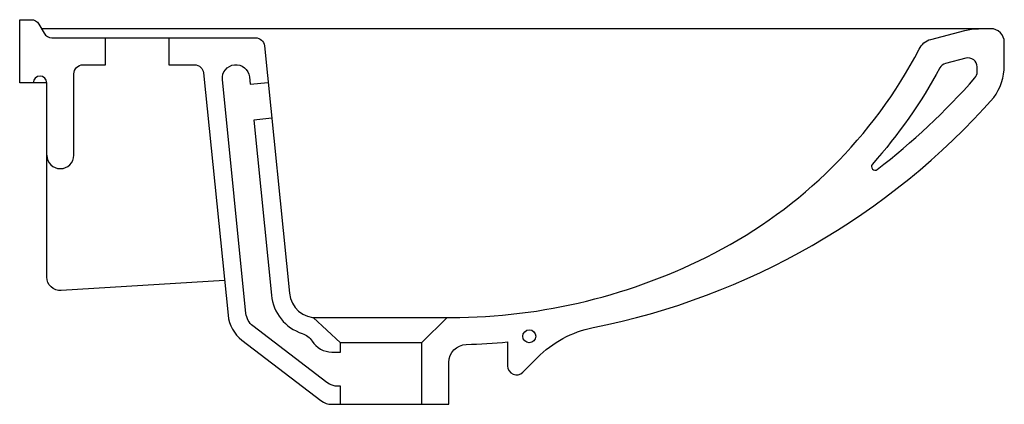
# Model space of a CAD drawing. Header units: millimetres. Extents: x 73.423 to 73.968, y 147.339 to 147.552.
import ezdxf

# ---------------------------------------------------------------- set-up
doc = ezdxf.new("R2010")
doc.units = ezdxf.units.MM
doc.layers.add('BLOCKS', color=3, linetype='Continuous')

# ---------------------------------------------------------------- blocks, each defined once
blk = doc.blocks.new('103350CT')
at = {"layer": 'BLOCKS'}
for points in [[(0.015, 0.85), (0, 0.85), (0, 0.885), (0.006275, 0.885, -0.266228), (0.010589, 0.882528), (0.013551, 0.877472, 0.266228), (0.017865, 0.875), (0.130479, 0.875, -0.385095), (0.135453, 0.870501), (0.149261, 0.733476, 0.399996), (0.16496, 0.72), (0.238965, 0.72, 0.118846), (0.38434, 0.755632, 0.154288), (0.497821, 0.868595, -0.224826), (0.504374, 0.874102), (0.52311, 0.879018, -0.064234), (0.530723, 0.88)], [(0.0825, 0.875), (0.0825, 0.86), (0.096813, 0.86, -0.385095), (0.101788, 0.855501), (0.115305, 0.721357, 0.207154), (0.123048, 0.707481), (0.166712, 0.674059, 0.164794), (0.17279, 0.672), (0.2375, 0.672), (0.2375, 0.695136, -0.405948), (0.247217, 0.705132, 0.017076), (0.27, 0.706556), (0.27, 0.693307, 0.670227), (0.278555, 0.689791), (0.286501, 0.697828, -0.149585), (0.317416, 0.71448, 0.163567), (0.539177, 0.841859, 0.159743), (0.545, 0.859621), (0.545, 0.8725, 0.414214), (0.5375, 0.88), (0.01207, 0.88)], [(0.015, 0.81, 1), (0.03, 0.81), (0.03, 0.855, -0.414214), (0.035, 0.86), (0.0475, 0.86), (0.0475, 0.875)], [(0.1775, 0.672), (0.1775, 0.682), (0.176178, 0.682, -0.164794), (0.1701, 0.684059), (0.129126, 0.715422, -0.207154), (0.125255, 0.72236), (0.11221, 0.851811, -1), (0.127135, 0.853315), (0.127541, 0.849277), (0.137491, 0.85028)], [(0.113365, 0.740615), (0.022964, 0.735014, -0.432456), (0.015, 0.7425), (0.015, 0.85, 1), (0.0075, 0.85)], [(0.139496, 0.83038), (0.129547, 0.829378), (0.139312, 0.732473, 0.297241), (0.156448, 0.711208, -0.175332), (0.161816, 0.707026, 0.257724), (0.172818, 0.700952), (0.1775, 0.700952), (0.1775, 0.705952), (0.162409, 0.720086)]]:
    blk.add_lwpolyline(points, format="xyb", dxfattribs=at)
blk.add_lwpolyline([(0.512441, 0.860711, 0.207655), (0.50931, 0.858251, -0.058156), (0.471964, 0.804977, 0.910843), (0.474679, 0.802063, 0.048056), (0.528752, 0.852716, 0.18249), (0.53, 0.85602), (0.53, 0.858837, 0.491526), (0.523731, 0.863673)], format="xyb", close=True, dxfattribs=at)
for points in [[(0.236548, 0.72), (0.2225, 0.705952), (0.2225, 0.672)], [(0.2225, 0.705952), (0.1775, 0.705952)]]:
    blk.add_lwpolyline(points, dxfattribs=at)
blk.add_circle((0.282068, 0.709646), 0.003607, dxfattribs=at)

msp = doc.modelspace()

# ---------------------------------------------------------------- block references
msp.add_blockref('103350CT', (73.42308, 146.66691))

doc.saveas('drawing.dxf')
